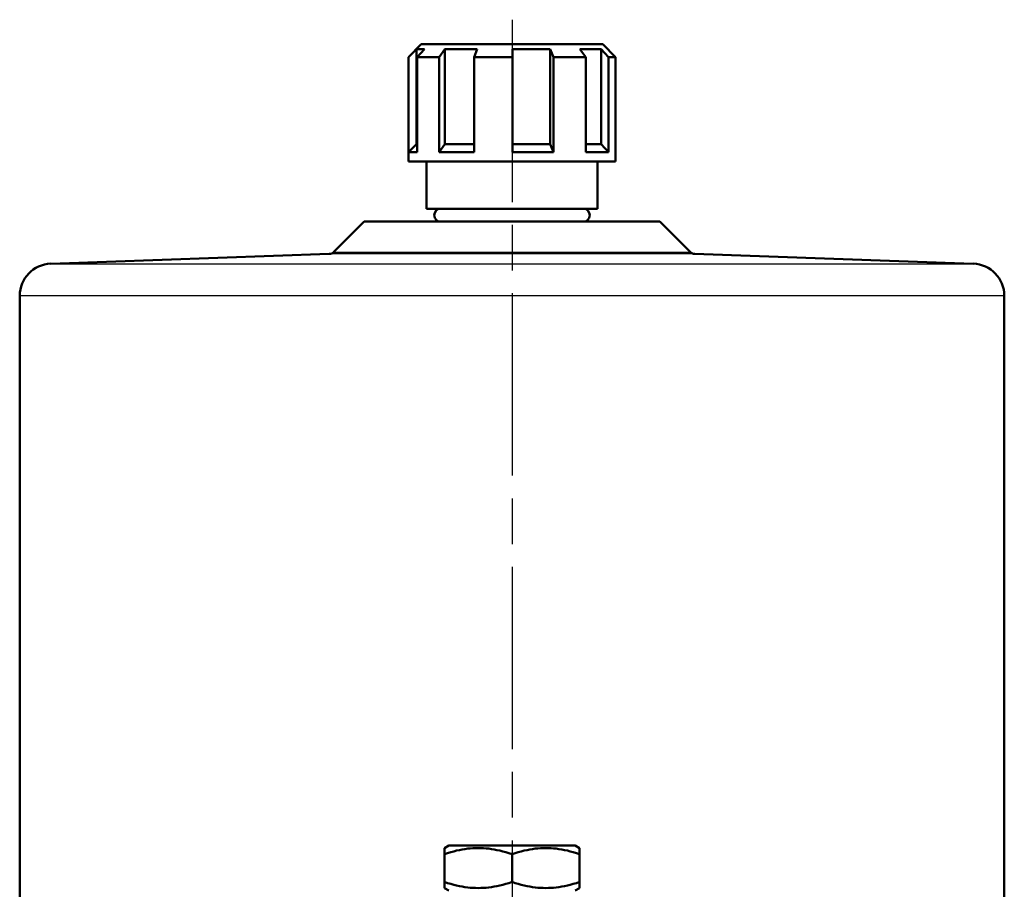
# Model space of a CAD drawing. Header units: millimetres. Extents: x 124 to 897, y 238 to 1237.
# Tile 14 of 14: x 715 to 868, y 1090 to 1225. Entities that reach past the tile are written whole.
import ezdxf

# ---------------------------------------------------------------- set-up
doc = ezdxf.new("R2010")
doc.units = ezdxf.units.MM
doc.header["$LTSCALE"] = 5
doc.linetypes.add('CHAIN', pattern=[0.3543, 0.2362, -0.0295, 0.0591, -0.0295])
for name, color, linetype, lineweight in [('Mittelpunktmarkierung(DIN)', 4, 'CHAIN', 25), ('Sichtbare Kanten(DIN)', 7, 'Continuous', 50), ('Sichtbare tangentiale Kanten(DIN)', 3, 'Continuous', 25)]:
    doc.layers.add(name, color=color, linetype=linetype, lineweight=lineweight)

msp = doc.modelspace()

# ---------------------------------------------------------------- linework, layer by layer
at = {"layer": 'Mittelpunktmarkierung(DIN)', "linetype": 'CHAIN', "ltscale": 23.990969}
msp.add_line((791.6, 1225.21), (791.6, 541.03), dxfattribs=at)
at = {"layer": 'Sichtbare Kanten(DIN)'}
for p, q in [((777.5, 1221.38), (775.5, 1219.38)), ((777.5, 1221.38), (805.7, 1221.38)), ((805.7, 1221.38), (807.7, 1219.38)), ((775.5, 1219.38), (776.75, 1220.63)), ((776.75, 1220.63), (776.75, 1205.88)), ((777.99, 1220.63), (776.75, 1220.63)), ((777.99, 1220.63), (776.85, 1219.38)), ((780.28, 1219.38), (781.16, 1220.63)), ((781.16, 1220.63), (781.16, 1205.88)), ((786.19, 1220.63), (781.16, 1220.63)), ((786.19, 1220.63), (785.73, 1219.38)), ((791.69, 1219.38), (791.68, 1220.63)), ((797.55, 1220.63), (791.68, 1220.63)), ((797.55, 1220.63), (797.55, 1205.88)), ((797.55, 1220.63), (798.05, 1219.38)), ((803.05, 1219.38), (802.16, 1220.63)), ((805.43, 1220.63), (802.16, 1220.63)), ((805.43, 1220.63), (805.43, 1205.88)), ((805.43, 1220.63), (806.59, 1219.38)), ((775.5, 1204.63), (775.5, 1219.38)), ((775.5, 1219.38), (775.5, 1219.38)), ((775.5, 1203.18), (775.5, 1219.38)), ((776.85, 1219.38), (776.85, 1204.63)), ((780.28, 1219.38), (776.85, 1219.38)), ((780.28, 1204.63), (780.28, 1219.38)), ((785.73, 1219.38), (785.73, 1204.63)), ((791.69, 1219.38), (785.73, 1219.38)), ((791.69, 1204.63), (791.69, 1219.38)), ((798.05, 1219.38), (798.05, 1204.63)), ((803.05, 1219.38), (798.05, 1219.38)), ((803.05, 1204.63), (803.05, 1219.38)), ((806.59, 1219.38), (806.59, 1204.63)), ((807.7, 1219.38), (806.59, 1219.38)), ((807.7, 1203.18), (807.7, 1219.38)), ((776.75, 1205.88), (775.5, 1204.63)), ((776.75, 1205.88), (776.85, 1205.88)), ((781.16, 1205.88), (780.28, 1204.63)), ((781.16, 1205.88), (785.73, 1205.88)), ((791.69, 1205.88), (797.55, 1205.88)), ((798.05, 1204.63), (797.55, 1205.88)), ((803.05, 1205.88), (805.43, 1205.88)), ((806.59, 1204.63), (805.43, 1205.88)), ((776.85, 1204.63), (775.5, 1204.63)), ((785.73, 1204.63), (780.28, 1204.63)), ((798.05, 1204.63), (791.69, 1204.63)), ((806.59, 1204.63), (803.05, 1204.63)), ((807.7, 1203.18), (775.5, 1203.18)), ((778.3, 1195.83), (778.3, 1203.18)), ((804.9, 1195.83), (804.9, 1203.18)), ((804.9, 1195.83), (778.3, 1195.83)), ((768.6, 1193.83), (763.88, 1189.11)), ((768.6, 1193.83), (814.59, 1193.83)), ((814.59, 1193.83), (819.31, 1189.11)), ((763.21, 1188.81), (719.92, 1187.3)), ((819.98, 1188.81), (863.27, 1187.3)), ((715.1, 1182.31), (715.1, 1066.36)), ((868.1, 1182.31), (868.1, 1066.36)), ((781.78, 1096.91), (781.1, 1096.52)), ((781.1, 1095.58), (781.1, 1096.52)), ((781.1, 1091.24), (781.1, 1095.58)), ((801.42, 1096.91), (781.78, 1096.91)), ((791.6, 1091.24), (791.6, 1095.58)), ((801.42, 1096.91), (802.1, 1096.52)), ((802.1, 1096.52), (802.1, 1095.58)), ((802.1, 1091.24), (802.1, 1095.58)), ((781.1, 1090.3), (781.1, 1091.24)), ((802.1, 1091.24), (802.1, 1090.3)), ((781.78, 1089.91), (781.1, 1090.3)), ((801.42, 1089.91), (802.1, 1090.3))]:
    msp.add_line(p, q, dxfattribs=at)
at = {"layer": 'Sichtbare Kanten(DIN)', "flags": 128}
for points in [[(791.6, 1095.58), (791.1, 1095.74), (790.62, 1095.88), (790.16, 1096), (789.7, 1096.12), (789.26, 1096.21), (788.83, 1096.29), (788.4, 1096.36), (787.98, 1096.42), (787.57, 1096.46), (787.16, 1096.49), (786.75, 1096.51), (786.35, 1096.52), (785.94, 1096.51), (785.53, 1096.49), (785.12, 1096.46), (784.71, 1096.42), (784.29, 1096.36), (783.87, 1096.29), (783.43, 1096.21), (782.99, 1096.12), (782.54, 1096), (782.07, 1095.88), (781.59, 1095.74), (781.1, 1095.58)], [(802.1, 1095.58), (801.6, 1095.74), (801.12, 1095.88), (800.66, 1096), (800.2, 1096.12), (799.76, 1096.21), (799.33, 1096.29), (798.9, 1096.36), (798.48, 1096.42), (798.07, 1096.46), (797.66, 1096.49), (797.25, 1096.51), (796.85, 1096.52), (796.44, 1096.51), (796.03, 1096.49), (795.62, 1096.46), (795.21, 1096.42), (794.79, 1096.36), (794.37, 1096.29), (793.93, 1096.21), (793.49, 1096.12), (793.04, 1096), (792.57, 1095.88), (792.09, 1095.74), (791.6, 1095.58)], [(781.1, 1091.24), (781.59, 1091.08), (782.07, 1090.94), (782.54, 1090.81), (782.99, 1090.7), (783.43, 1090.6), (783.87, 1090.52), (784.29, 1090.45), (784.71, 1090.4), (785.12, 1090.35), (785.53, 1090.32), (785.94, 1090.31), (786.35, 1090.3), (786.75, 1090.31), (787.16, 1090.32), (787.57, 1090.35), (787.98, 1090.4), (788.4, 1090.45), (788.83, 1090.52), (789.26, 1090.6), (789.7, 1090.7), (790.16, 1090.81), (790.62, 1090.94), (791.1, 1091.08), (791.6, 1091.24)], [(791.6, 1091.24), (792.09, 1091.08), (792.57, 1090.94), (793.04, 1090.81), (793.49, 1090.7), (793.93, 1090.6), (794.37, 1090.52), (794.79, 1090.45), (795.21, 1090.4), (795.62, 1090.35), (796.03, 1090.32), (796.44, 1090.31), (796.85, 1090.3), (797.25, 1090.31), (797.66, 1090.32), (798.07, 1090.35), (798.48, 1090.4), (798.9, 1090.45), (799.33, 1090.52), (799.76, 1090.6), (800.2, 1090.7), (800.66, 1090.81), (801.12, 1090.94), (801.6, 1091.08), (802.1, 1091.24)]]:
    msp.add_lwpolyline(points, dxfattribs=at)
at = {"layer": 'Sichtbare Kanten(DIN)'}
for centre, radius, start, end in [((780.52, 1194.83), 1, 90, 270), ((802.67, 1194.83), 1, 270, 90), ((763.18, 1189.81), 1, 272, 315), ((820.02, 1189.81), 1, 225, 268), ((720.1, 1182.31), 5, 92, 180), ((863.1, 1182.31), 5, 0, 88)]:
    msp.add_arc(centre, radius, start, end, dxfattribs=at)
at = {"layer": 'Sichtbare tangentiale Kanten(DIN)'}
for p, q in [((819.98, 1188.81), (763.21, 1188.81)), ((763.88, 1189.11), (819.31, 1189.11)), ((719.92, 1187.3), (863.27, 1187.3)), ((868.1, 1182.31), (715.1, 1182.31))]:
    msp.add_line(p, q, dxfattribs=at)

doc.saveas('drawing.dxf')
